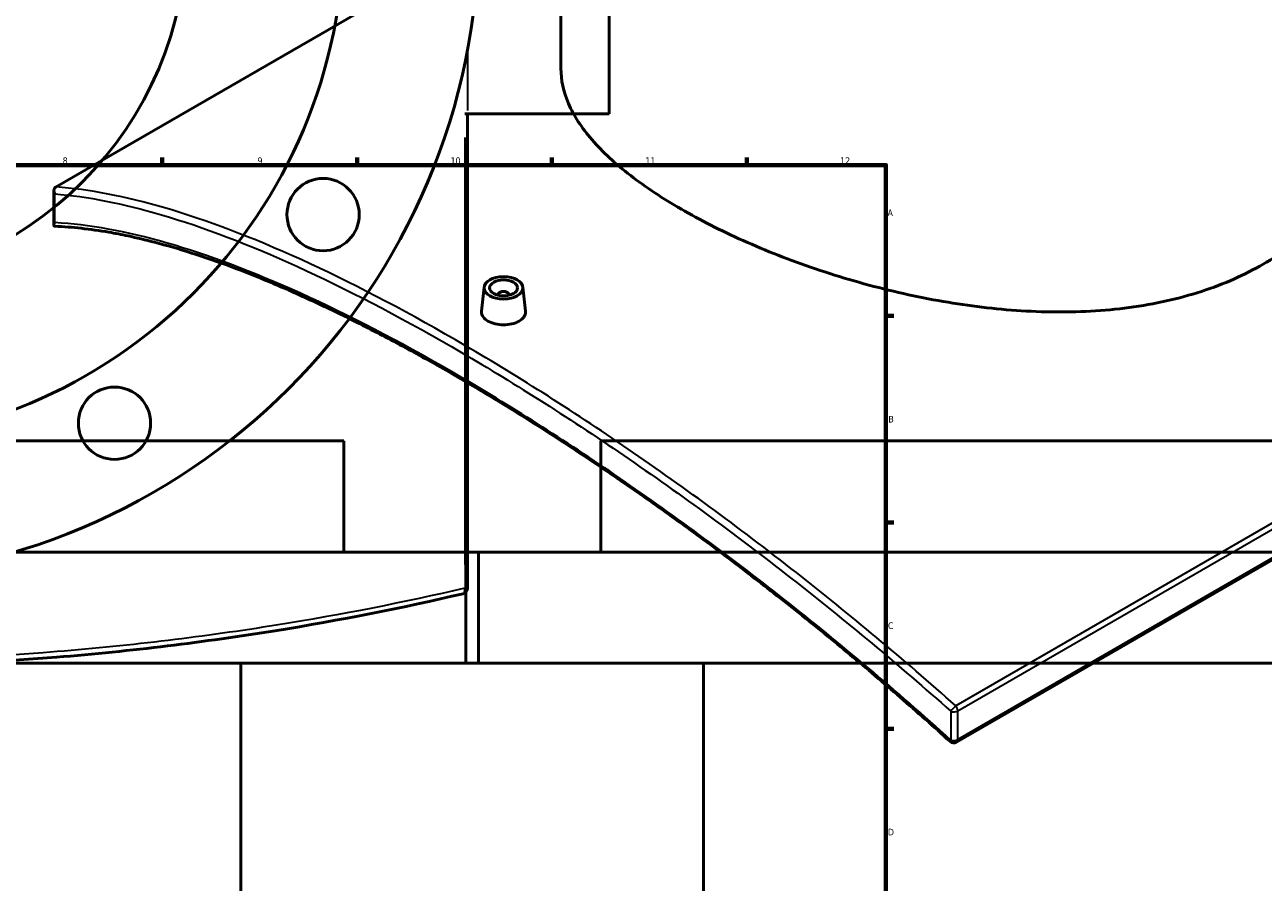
# Model space of a CAD drawing. Header units: millimetres. Extents: x -634 to 1182, y -305 to 938.
# Tile 11 of 13: x 511 to 957, y 316 to 624. Entities that reach past the tile are written whole.
import ezdxf

# ---------------------------------------------------------------- set-up
doc = ezdxf.new("R2010")
doc.units = ezdxf.units.MM
for name, color, linetype, lineweight in [('Border (ANSI)', 7, 'Continuous', 70), ('Dimension (ANSI)', 7, 'Continuous', 25), ('Visible (ANSI)', 7, 'Continuous', 50), ('Visible Narrow (ANSI)', 7, 'Continuous', 35)]:
    doc.layers.add(name, color=color, linetype=linetype, lineweight=lineweight)
doc.styles.add('Note Text (ANSI)', font='tahoma.ttf')
doc.dimstyles.new('Default - mm (ANSI)', dxfattribs={"dimtxt": 2.4, "dimasz": 2.5, "dimexe": 3.175, "dimexo": 1.6002, "dimgap": 0.8, "dimtad": 0, "dimtoh": 1, "dimdec": 0, "dimrnd": 1e-08, "dimzin": 4, "dimdsep": 46, "dimtxsty": 'Note Text (ANSI)', "dimcen": 0.09, "dimdle": 10, "dimclrd": 256, "dimclre": 256, "dimclrt": 5, "dimadec": 1, "dimazin": 1, "dimtfac": 1.27, "dimtofl": 0, "dimtmove": 0, "dimatfit": 3, "dimfxl": 1, "dimtolj": 1, "dimtzin": 4, "dimlwd": -1, "dimlwe": -1, "dimarcsym": 0})

# ---------------------------------------------------------------- blocks, each defined once
blk = doc.blocks.new('Borders Default Border')
at = {"layer": 'Border (ANSI)'}
for p, q in [((560.67, 574), (560.67, 576.8)), ((630.75, 574), (630.75, 576.8)), ((700.83, 574), (700.83, 576.8)), ((770.92, 574), (770.92, 576.8)), ((821, 519.75), (823.8, 519.75)), ((821, 445.5), (823.8, 445.5)), ((821, 371.25), (823.8, 371.25))]:
    blk.add_line(p, q, dxfattribs=at)
at = {"layer": 'Border (ANSI)', "flags": 128}
blk.add_lwpolyline([(20, 20), (20, 574), (821, 574), (821, 20), (20, 20)], dxfattribs=at)
at = {"layer": 'Border (ANSI)', "color": 5, "true_color": 0x0000ff, "char_height": 2.4, "attachment_point": 7, "style": 'Note Text (ANSI)'}
for s, insert in [('8', (524.84, 574.35)), ('9', (594.92, 574.35)), ('10', (664.35, 574.35)), ('11', (734.43, 574.4)), ('12', (804.52, 574.4)), ('A', (821.58, 555.68)), ('B', (821.87, 481.43)), ('C', (821.71, 407.13)), ('D', (821.72, 332.93))]:
    blk.add_mtext(s, dxfattribs=dict(at, insert=insert))
blk = doc.blocks.new('*D8')
at = {"layer": 'Defpoints', "color": 0, "transparency": 16777216}
for p in [(310.66, 852.46), (571.3, 464.96)]:
    blk.add_point(p, dxfattribs=at)
at = {"layer": 'Dimension (ANSI)', "transparency": 16777216}
for p, q in [((327.73, 827.1), (312.06, 850.39)), ((324.56, 827.1), (327.73, 827.1))]:
    blk.add_line(p, q, dxfattribs=at)
blk.add_solid([(312.41, 850.62), (311.71, 850.16), (310.66, 852.46)], dxfattribs=at)
at = {"layer": 'Dimension (ANSI)', "color": 5, "transparency": 16777216, "insert": (316, 828.39), "char_height": 2.4, "attachment_point": 1, "style": 'Note Text (ANSI)'}
blk.add_mtext('\\A1;∅467', dxfattribs=at)

msp = doc.modelspace()

# ---------------------------------------------------------------- linework, layer by layer
at = {"layer": 'Visible (ANSI)'}
for p, q in [((721.48, 724.96), (721.48, 592.46)), ((522.44, 566.16), (694.99, 665.78)), ((704.08, 608.81), (704.08, 661.25)), ((669.47, 592.46), (670.48, 592.46)), ((670.48, 421.8), (670.48, 592.46)), ((670.48, 592.46), (721.48, 592.46)), ((521.69, 552.46), (521.69, 564.8)), ((676.45, 530.09), (675.52, 521.44)), ((681.43, 527.39), (681.43, 527.19)), ((685.43, 527.39), (685.43, 527.19)), ((690.42, 530.09), (691.35, 521.44)), ((625.98, 474.85), (255.98, 474.85)), ((625.98, 434.85), (625.98, 474.85)), ((1088.38, 474.85), (718.38, 474.85)), ((718.38, 434.85), (718.38, 474.85)), ((674.48, 434.85), (207.48, 434.85)), ((1136.88, 434.85), (669.88, 434.85)), ((669.88, 394.85), (669.88, 434.85)), ((674.48, 394.85), (674.48, 434.85)), ((967.1, 436.13), (846.42, 366.45)), ((674.48, 394.85), (207.48, 394.85)), ((588.98, 190.67), (588.98, 394.85)), ((1136.88, 394.85), (669.88, 394.85)), ((755.38, 214.85), (755.38, 394.85))]:
    msp.add_line(p, q, dxfattribs=at)
for centre, radius in [((440.98, 658.71), 233.5), ((440.98, 658.71), 185), ((440.98, 658.71), 128.5), ((618.52, 556.21), 13), ((543.48, 481.18), 13)]:
    msp.add_circle(centre, radius, dxfattribs=at)
for centre, start, end in [((668.48, 421.8), 283.083, 0), ((845.42, 368.19), 227.8435, 300)]:
    msp.add_arc(centre, 2, start, end, dxfattribs=at)
for major_axis in [(-7, 0), (5, 0)]:
    msp.add_ellipse((683.43, 529.84), major_axis=major_axis, ratio=0.57735, dxfattribs=at)
msp.add_ellipse((683.43, 527.39), major_axis=(-2, 0), ratio=0.57735, start_param=2.963882, end_param=6.460896, dxfattribs=at)
for points, knots in [([(956.73, 538.39), (950.11, 534.56), (942.64, 531.24), (926.41, 525.97), (917.65, 524.02), (899.42, 521.58), (889.93, 521.08), (870.88, 521.35), (861.32, 522.13), (842.84, 524.59), (833.28, 526.37), (814.23, 530.89), (804.74, 533.63), (786.51, 539.81), (777.74, 543.25), (761.51, 550.5), (754.05, 554.31), (740.81, 561.95), (734.62, 566.03), (723.73, 574.43), (719.03, 578.76), (711.51, 587.46), (708.67, 591.83), (704.96, 600.46), (704.08, 604.71), (704.08, 608.81)], [0, 0, 0, 0, 2.80925, 2.80925, 5.6185, 5.6185, 8.427749, 8.427749, 11.236999, 11.236999, 14.045177, 14.045177, 16.853354, 16.853354, 19.661531, 19.661531, 22.469709, 22.469709, 25.277886, 25.277886, 28.086064, 28.086064, 30.894241, 30.894241, 33.702418, 33.702418, 33.702418, 33.702418]), ([(1000.08, 608.81), (1000.08, 602.24), (999.2, 595.44), (995.48, 582.02), (992.65, 575.4), (985.13, 562.98), (980.43, 557.16), (969.55, 546.77), (963.35, 542.21), (956.73, 538.39)], [78.641836, 78.641836, 78.641836, 78.641836, 81.451086, 81.451086, 84.260336, 84.260336, 87.069585, 87.069585, 89.878835, 89.878835, 89.878835, 89.878835]), ([(521.99, 563.68), (521.99, 563.68), (521.99, 563.68), (521.88, 563.89), (521.8, 564.1), (521.7, 564.53), (521.68, 564.74), (521.71, 565.18), (521.77, 565.4), (521.98, 565.77), (522.11, 565.93), (522.28, 566.05)], [-0.2938988, -0.2938988, -0.2938988, -0.2938988, -0.2931667, -0.2931667, -0.2207851, -0.2207851, -0.1500967, -0.1500967, -0.0703912, -0.0703912, 0, 0, 0, 0]), ([(522.12, 552.01), (522.08, 552.01), (522.03, 552.02), (521.89, 552.05), (521.8, 552.11), (521.69, 552.31), (521.67, 552.46), (521.75, 552.86), (521.85, 553.08), (521.99, 553.32), (521.99, 553.33), (521.99, 553.33)], [-0.464068, -0.464068, -0.464068, -0.464068, -0.4239796, -0.4239796, -0.3077725, -0.3077725, -0.1558925, -0.1558925, 0, 0, 0.0012566, 0.0012566, 0.0012566, 0.0012566]), ([(844.08, 366.7), (838.14, 372.08), (832.15, 377.39), (820.11, 387.83), (814.06, 392.97), (801.91, 403.08), (795.81, 408.05), (783.59, 417.8), (777.47, 422.58), (765.24, 431.95), (759.12, 436.53), (746.92, 445.49), (740.83, 449.87), (728.7, 458.39), (722.66, 462.54), (710.66, 470.61), (704.69, 474.52), (692.86, 482.1), (687, 485.77), (675.39, 492.83), (669.64, 496.23), (658.29, 502.76), (652.68, 505.89), (641.63, 511.86), (636.18, 514.7), (625.46, 520.09), (620.19, 522.64), (609.84, 527.43), (604.76, 529.67), (594.8, 533.85), (589.92, 535.78), (580.39, 539.33), (575.73, 540.95), (566.63, 543.85), (562.19, 545.15), (554.63, 547.12), (551.45, 547.88), (546, 549.04), (543.71, 549.49), (538.06, 550.47), (534.75, 550.94), (528.31, 551.65), (525.17, 551.89), (522.12, 552.01)], [6.355541, 6.355541, 6.355541, 6.355541, 8.773987, 8.773987, 11.192433, 11.192433, 13.610879, 13.610879, 16.029325, 16.029325, 18.44777, 18.44777, 20.866216, 20.866216, 23.284662, 23.284662, 25.703108, 25.703108, 28.121554, 28.121554, 30.539999, 30.539999, 32.958445, 32.958445, 35.376891, 35.376891, 37.795337, 37.795337, 40.213783, 40.213783, 42.632228, 42.632228, 45.050674, 45.050674, 47.46912, 47.46912, 49.282954, 49.282954, 50.64333, 50.64333, 52.683894, 52.683894, 54.724457, 54.724457, 54.724457, 54.724457]), ([(689.04, 517.89), (688.34, 517.48), (687.45, 517.13), (685.49, 516.68), (684.43, 516.57), (682.44, 516.58), (681.38, 516.71), (679.42, 517.19), (678.53, 517.54), (677.12, 518.35), (676.51, 518.87), (675.7, 519.98), (675.5, 520.59), (675.5, 521.25), (675.51, 521.34), (675.52, 521.44)], [0, 0, 0, 0, 0.298757, 0.298757, 0.597514, 0.597514, 0.89622, 0.89622, 1.194926, 1.194926, 1.493633, 1.493633, 1.792339, 1.792339, 1.840822, 1.840822, 1.840822, 1.840822]), ([(691.35, 521.44), (691.36, 521.35), (691.36, 521.25), (691.37, 520.57), (691.17, 519.95), (690.36, 518.81), (689.75, 518.3), (689.04, 517.89)], [4.1334827, 4.1334827, 4.1334827, 4.1334827, 4.1821915, 4.1821915, 4.4809485, 4.4809485, 4.7797056, 4.7797056, 4.7797056, 4.7797056]), ([(213.03, 419.85), (234.6, 414.84), (257.24, 410.33), (306.1, 402.46), (332.46, 399.21), (386.21, 394.84), (413.6, 393.71), (440.98, 393.71), (468.37, 393.71), (495.76, 394.84), (549.51, 399.21), (575.87, 402.46), (624.72, 410.33), (647.36, 414.84), (668.94, 419.85)], [1.306852, 1.306852, 1.306852, 1.306852, 8.872524, 8.872524, 17.072132, 17.072132, 25.271745, 25.271745, 25.271745, 33.471358, 33.471358, 41.670967, 41.670967, 49.236638, 49.236638, 49.236638, 49.236638])]:
    msp.add_open_spline(points, degree=3, knots=knots, dxfattribs=at)
msp.add_open_spline([(522.44, 566.16), (522.39, 566.12), (522.33, 566.09), (522.28, 566.05)], degree=3, dxfattribs=at)
at = {"layer": 'Visible Narrow (ANSI)'}
for p, q in [((670.48, 614.52), (670.48, 593.62)), ((669.47, 583.93), (669.47, 430.33)), ((521.99, 553.33), (521.99, 563.68)), ((966.8, 449.23), (846.12, 379.56)), ((846.84, 377.72), (967.51, 447.39)), ((967.51, 437.04), (846.84, 367.37)), ((669.56, 421.8), (670.48, 421.8)), ((844.37, 377.56), (844.37, 367.21)), ((846.84, 367.37), (846.84, 377.72))]:
    msp.add_line(p, q, dxfattribs=at)
for centre, major_axis, ratio, start_param, end_param in [((668.48, 421.8), (0.45, -1.95), 0.481595, 0.072967, 1.386373), ((845.42, 378.54), (-1.33, -1.5), 0.100268, 4.053247, 5.512587), ((845.42, 378.54), (-1, 1.73), 0.57735, 3.926991, 4.984136), ((845.42, 378.54), (2, 0), 0.57735, 4.155332, 5.497787), ((845.42, 368.19), (-1.34, -1.48), 0.090551, 5.513495, 6.283185), ((845.42, 368.19), (-2, 0), 0.57735, 1.013739, 2.356194), ((845.42, 368.19), (1, -1.73), 0.57735, 0, 0.785398)]:
    msp.add_ellipse(centre, major_axis=major_axis, ratio=ratio, start_param=start_param, end_param=end_param, dxfattribs=at)
for points, knots in [([(846.12, 379.56), (827.29, 396.3), (808.07, 412.32), (767.88, 443.82), (746.91, 459.16), (705.73, 487.23), (685.52, 499.97), (666.11, 511.18), (646.7, 522.39), (628.09, 532.06), (593.08, 547.97), (576.68, 554.21), (547.39, 562.75), (534.34, 565.28), (522.44, 566.16)], [-49.236638, -49.236638, -49.236638, -49.236638, -41.670967, -41.670967, -33.471358, -33.471358, -25.271745, -25.271745, -25.271745, -17.072132, -17.072132, -8.872524, -8.872524, -1.188094, -1.188094, -1.188094, -1.188094]), ([(521.99, 563.68), (533.7, 562.74), (546.52, 560.21), (575.5, 551.71), (591.85, 545.47), (626.76, 529.57), (645.33, 519.91), (664.7, 508.73), (684.06, 497.55), (704.22, 484.85), (745.33, 456.86), (766.26, 441.58), (806.37, 410.19), (825.57, 394.24), (844.37, 377.56)], [1.306852, 1.306852, 1.306852, 1.306852, 8.872524, 8.872524, 17.072132, 17.072132, 25.271745, 25.271745, 25.271745, 33.471358, 33.471358, 41.670967, 41.670967, 49.236638, 49.236638, 49.236638, 49.236638]), ([(844.37, 367.21), (824.74, 384.95), (804.63, 401.87), (764.06, 433.84), (743.6, 448.85), (703.4, 476.34), (683.67, 488.8), (664.7, 499.75), (645.73, 510.7), (627.52, 520.15), (593.25, 535.66), (577.19, 541.72), (547.69, 550.22), (534.21, 552.69), (521.99, 553.33)], [6.355541, 6.355541, 6.355541, 6.355541, 14.312437, 14.312437, 22.344857, 22.344857, 30.377282, 30.377282, 30.377282, 38.409707, 38.409707, 46.442128, 46.442128, 54.399352, 54.399352, 54.399352, 54.399352]), ([(669.47, 421.8), (647.84, 416.8), (625.15, 412.3), (576.18, 404.44), (549.76, 401.2), (495.88, 396.84), (468.43, 395.71), (440.98, 395.71), (413.53, 395.71), (386.08, 396.84), (332.21, 401.2), (305.78, 404.44), (256.45, 412.36), (233.41, 416.94), (211.48, 422.04)], [-49.236638, -49.236638, -49.236638, -49.236638, -41.670967, -41.670967, -33.471358, -33.471358, -25.271745, -25.271745, -25.271745, -17.072132, -17.072132, -8.872524, -8.872524, -1.188094, -1.188094, -1.188094, -1.188094])]:
    msp.add_open_spline(points, degree=3, knots=knots, dxfattribs=at)

# ---------------------------------------------------------------- block references
msp.add_blockref('Borders Default Border', (0, 0))

# ---------------------------------------------------------------- dimensions: what is measured, and where the dimension line sits
at = {"layer": 'Dimension (ANSI)'}
dim = msp.add_diameter_dim_2p(p1=(571.3, 464.96), p2=(310.66, 852.46), dimstyle='Default - mm (ANSI)', override={"dimgap": 0.8, "dimtih": 1, "dimdec": 0, "dimlfac": 1, "dimtol": 0, "dimlim": 0, "dimtp": 0, "dimtm": 0, "dimtdec": 2}, dxfattribs=at)
dim.commit()
dim.dimension.update_dxf_attribs({"geometry": '*D8', "text_midpoint": (319.88, 827.1), "dimtype": 163})

doc.saveas('drawing.dxf')
